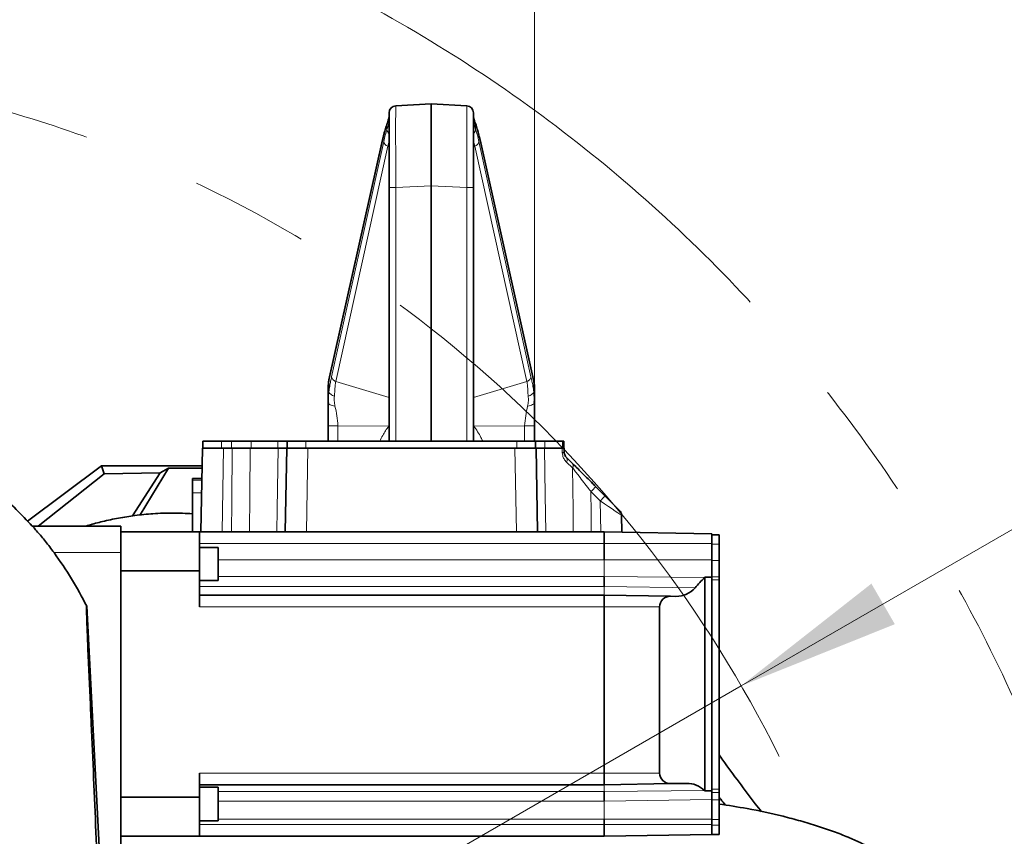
# Model space of a CAD drawing. Header units: millimetres. Extents: x 0 to 12429, y 0 to 8400.
# Tile 72 of 133: x 7220 to 7640, y 1822 to 2171. Entities that reach past the tile are written whole.
import ezdxf

# ---------------------------------------------------------------- set-up
doc = ezdxf.new("R2010")
doc.units = ezdxf.units.MM
doc.header["$LTSCALE"] = 20
doc.linetypes.add('CENTERX2', pattern=[20.32, 12.7, -2.54, 2.54, -2.54])
doc.styles.add('SLDTEXTSTYLE0', font='TXT', dxfattribs={"width": 0.605})
doc.dimstyles.new('SLDDIMSTYLE0', dxfattribs={"dimtxt": 70, "dimasz": 70, "dimexe": 0, "dimexo": 0.0625, "dimgap": 17.5, "dimtad": 0, "dimtih": 1, "dimtoh": 1, "dimdec": 1, "dimrnd": 1e-09, "dimzin": 12, "dimdsep": 46, "dimtxsty": 'SLDTEXTSTYLE0', "dimsah": 1, "dimcen": 0, "dimadec": 0, "dimazin": 3, "dimtfac": 1, "dimtofl": 0, "dimtmove": 0, "dimatfit": 3, "dimfxl": 1, "dimfrac": 2, "dimtolj": 1, "dimtzin": 12, "dimarcsym": 0})
doc.dimstyles.new('SLDDIMSTYLE3', dxfattribs={"dimtxt": 70, "dimasz": 70, "dimexe": 0, "dimexo": 0.0625, "dimgap": 17.5, "dimtad": 1, "dimdec": 1, "dimrnd": 1e-09, "dimzin": 12, "dimdsep": 46, "dimtxsty": 'SLDTEXTSTYLE0', "dimsah": 1, "dimcen": 0.09, "dimadec": 0, "dimazin": 3, "dimtfac": 1, "dimtofl": 0, "dimtmove": 0, "dimatfit": 3, "dimfxl": 1, "dimfrac": 2, "dimtolj": 1, "dimtzin": 12, "dimarcsym": 0})

# ---------------------------------------------------------------- blocks, each defined once
blk = doc.blocks.new('_D')
at = {"color": 7, "linetype": 'Continuous', "lineweight": 0}
for p, q in [((7527.73, 1886.63), (7754.45, 2017.53)), ((7754.45, 2017.53), (8773.5, 2017.53)), ((7067, 1620.63), (7527.73, 1886.63))]:
    blk.add_line(p, q, dxfattribs=at)
at = {"color": 7, "linetype": 'Continuous', "lineweight": 18}
blk.add_solid([(7527.73, 1886.63), (7593.35, 1912.97), (7583.35, 1930.29)], dxfattribs=at)
at = {"color": 7, "linetype": 'Continuous', "lineweight": 18, "char_height": 70, "attachment_point": 1, "style": 'SLDTEXTSTYLE0'}
for s, insert in [('R532', (7784.45, 2322.62)), ('Smallest circumscribed', (7784.45, 2215.19)), ('radius axis 1 front side.', (7784.45, 2107.76))]:
    blk.add_mtext(s, dxfattribs=dict(at, insert=insert))
blk = doc.blocks.new('_D_59')
at = {"color": 7, "linetype": 'Continuous', "lineweight": 0}
for p, q in [((6694.5, 2001.72), (6694.5, 2405.13)), ((7439.5, 2001.72), (7439.5, 2405.13)), ((7439.5, 2375.13), (6694.5, 2375.13))]:
    blk.add_line(p, q, dxfattribs=at)
at = {"color": 7, "linetype": 'Continuous', "lineweight": 18}
for points in [[(6694.5, 2375.13), (6764.5, 2365.13), (6764.5, 2385.13)], [(7439.5, 2375.13), (7369.5, 2385.13), (7369.5, 2365.13)]]:
    blk.add_solid(points, dxfattribs=at)
at = {"color": 7, "linetype": 'Continuous', "lineweight": 18, "insert": (6986.79, 2465.36), "char_height": 70, "attachment_point": 1, "style": 'SLDTEXTSTYLE0'}
blk.add_mtext('745', dxfattribs=at)

msp = doc.modelspace()

# ---------------------------------------------------------------- linework, layer by layer
at = {"color": 7, "linetype": 'Continuous', "lineweight": 35}
for p, q in [((7380.344602, 2134.331473), (7395.501609, 2135.125819)), ((7395.501609, 2100.173785), (7395.501609, 2135.125819)), ((7395.501609, 2135.125819), (7410.658617, 2134.331473)), ((7377.501609, 2099.37944), (7377.501609, 2131.335585)), ((7413.501609, 2131.335585), (7413.501609, 2099.37944)), ((7374.696296, 2119.771002), (7351.833375, 2017.258804)), ((7439.169844, 2017.258804), (7416.306923, 2119.771002)), ((7377.501609, 1991.125819), (7377.501609, 2099.37944)), ((7395.501609, 2100.173785), (7395.501609, 1991.125819)), ((7413.501609, 2099.37944), (7413.501609, 1991.125819)), ((7351.501609, 2007.581913), (7351.501609, 2014.275222)), ((7439.501609, 2014.275222), (7439.501609, 2007.583571)), ((7351.501609, 2007.582138), (7351.540531, 2008.163363)), ((7351.595544, 2007.362082), (7351.501609, 2007.58004)), ((7351.506747, 2008.181249), (7351.548569, 2007.358531)), ((7439.501609, 2007.58351), (7439.411304, 2007.373836)), ((7439.454722, 2007.33207), (7439.496567, 2008.174931)), ((7439.463291, 2008.155698), (7439.501609, 2007.583675)), ((7351.501609, 1991.125819), (7351.501609, 1997.720119)), ((7439.501609, 1997.720119), (7439.501609, 1991.125819)), ((7297.18088, 1952.396214), (7297.804542, 1988.125819)), ((7297.804542, 1988.125819), (7298.27073, 1988.125819)), ((7298.001609, 1991.125819), (7298.001609, 1988.125819)), ((7298.001609, 1991.125819), (7306.001609, 1991.125819)), ((7298.27073, 1988.125819), (7303.944061, 1988.125819)), ((7303.944061, 1988.125819), (7306.803172, 1988.125819)), ((7306.001609, 1991.125819), (7310.164119, 1991.125819)), ((7306.803172, 1988.125819), (7310.541952, 1988.125819)), ((7310.164119, 1991.125819), (7318.616243, 1991.125819)), ((7318.248751, 1988.125819), (7330.1759, 1988.125819)), ((7318.616243, 1991.125819), (7330.041609, 1991.125819)), ((7330.041609, 1991.125819), (7334.001609, 1991.125819)), ((7333.18088, 1952.396214), (7333.804542, 1988.125819)), ((7333.804542, 1988.125819), (7334.27073, 1988.125819)), ((7334.001609, 1991.125819), (7334.001609, 1988.125819)), ((7334.001609, 1991.125819), (7342.001609, 1991.125819)), ((7334.27073, 1988.125819), (7339.944061, 1988.125819)), ((7339.944061, 1988.125819), (7342.803172, 1988.125819)), ((7342.001609, 1991.125819), (7432.001609, 1991.125819)), ((7342.803172, 1988.125819), (7431.200047, 1988.125819)), ((7431.200047, 1988.125819), (7434.059158, 1988.125819)), ((7432.001609, 1991.125819), (7440.001609, 1991.125819)), ((7434.059158, 1988.125819), (7439.732489, 1988.125819)), ((7439.732489, 1988.125819), (7440.198676, 1988.125819)), ((7440.001609, 1991.125819), (7440.001609, 1988.125819)), ((7440.001609, 1991.125819), (7443.961609, 1991.125819)), ((7440.198676, 1988.125819), (7440.822339, 1952.396214)), ((7443.827319, 1988.125819), (7451.363513, 1988.125819)), ((7443.961609, 1991.125819), (7451.449885, 1991.125819)), ((7451.449885, 1991.125819), (7452.001609, 1991.125819)), ((7452.001609, 1991.125819), (7452.001609, 1988.125819)), ((7452.198676, 1988.125819), (7452.229888, 1986.337713)), ((7453.108111, 1984.268749), (7455.639017, 1981.737843)), ((7223.155083, 1956.987263), (7254.737028, 1980.625819)), ((7255.877515, 1977.198809), (7254.737028, 1980.625819)), ((7254.737028, 1980.625819), (7297.673629, 1980.625819)), ((7283.375915, 1979.577663), (7271.27154, 1959.610349)), ((7279.799347, 1977.563384), (7283.375915, 1979.577663)), ((7283.375915, 1979.577663), (7297.655334, 1979.577663)), ((7227.716536, 1954.896214), (7255.877515, 1977.198809)), ((7255.877515, 1977.198809), (7279.799347, 1977.563384)), ((7279.799347, 1977.563384), (7267.898211, 1959.207156)), ((7297.577627, 1975.125819), (7293.501609, 1975.125819)), ((7293.501609, 1974.530452), (7293.501609, 1975.125819)), ((7293.501609, 1969.13354), (7293.501609, 1974.530452)), ((7465.734911, 1971.641949), (7469.714676, 1967.662185)), ((7293.501609, 1952.396214), (7293.501609, 1969.13354)), ((7469.714676, 1967.662185), (7475.820336, 1961.556524)), ((7476.698559, 1959.487561), (7476.824631, 1952.264899)), ((7225.185325, 1954.896214), (7263.001609, 1954.896214)), ((7263.001609, 1943.524245), (7263.001609, 1954.896214)), ((7296.501609, 1952.396214), (7263.001609, 1952.396214)), ((7296.501609, 1935.728398), (7296.501609, 1952.396214)), ((7296.501609, 1952.396214), (7469.301609, 1952.396214)), ((7469.301609, 1952.396214), (7469.301609, 1947.396214)), ((7515.301609, 1951.593281), (7469.301609, 1952.396214)), ((7515.301609, 1951.593281), (7515.301609, 1949.116458)), ((7518.301609, 1951.197972), (7515.301609, 1951.197972)), ((7518.301609, 1951.197972), (7518.301609, 1947.197972)), ((7469.301609, 1947.396214), (7469.301609, 1940.46221)), ((7515.301609, 1949.116458), (7515.301609, 1947.197972)), ((7515.301609, 1947.197972), (7515.301609, 1940.197972)), ((7518.301609, 1947.197972), (7518.301609, 1940.197972)), ((7263.001609, 1815.89327), (7263.001609, 1943.524245)), ((7304.501609, 1945.661455), (7296.501609, 1945.661455)), ((7304.501609, 1945.661455), (7304.501609, 1931.661455)), ((7515.301609, 1940.197972), (7515.301609, 1936.270121)), ((7518.301609, 1940.197972), (7518.301609, 1933.169291)), ((7263.001609, 1935.728398), (7296.501609, 1935.728398)), ((7296.501609, 1935.728398), (7296.501609, 1920.396214)), ((7469.301609, 1933.386744), (7469.301609, 1928.996214)), ((7515.301609, 1936.270121), (7515.301609, 1932.991093)), ((7296.501609, 1931.661455), (7304.501609, 1931.661455)), ((7512.301609, 1841.783952), (7512.301609, 1933.01215)), ((7512.301609, 1933.01215), (7515.301609, 1932.991093)), ((7515.301609, 1932.991093), (7515.301609, 1932.577443)), ((7515.301609, 1932.577443), (7515.301609, 1931.891349)), ((7515.301609, 1931.891349), (7515.301609, 1842.53255)), ((7518.301609, 1933.169291), (7518.301609, 1931.891349)), ((7518.301609, 1931.891349), (7518.301609, 1842.53255)), ((7296.501609, 1925.396214), (7469.301609, 1925.396214)), ((7469.301609, 1925.396214), (7469.301609, 1920.396214)), ((7497.551042, 1924.903118), (7469.301609, 1925.396214)), ((7497.551042, 1924.903118), (7499.922924, 1924.861717)), ((7248.422327, 1920.625575), (7256.893241, 1756.519855)), ((7469.301609, 1920.396214), (7469.301609, 1849.396214)), ((7492.964071, 1849.396214), (7492.964071, 1920.396214)), ((7296.501609, 1849.396214), (7296.501609, 1839.06403)), ((7469.301609, 1849.396214), (7469.301609, 1844.396214)), ((7504.485045, 1845.010343), (7497.551042, 1844.88931)), ((7296.501609, 1844.396214), (7469.301609, 1844.396214)), ((7304.501609, 1843.323463), (7296.501609, 1843.323463)), ((7304.501609, 1843.323463), (7304.501609, 1828.938481)), ((7497.551042, 1844.88931), (7469.301609, 1844.396214)), ((7469.301609, 1841.46288), (7469.301609, 1837.451845)), ((7515.301609, 1841.80577), (7512.301609, 1841.783952)), ((7515.301609, 1842.53255), (7515.301609, 1841.846456)), ((7515.301609, 1841.846456), (7515.301609, 1841.80577)), ((7515.301609, 1841.80577), (7515.301609, 1841.780644)), ((7515.301609, 1841.780644), (7515.301609, 1841.09173)), ((7515.301609, 1841.09173), (7515.301609, 1838.021978)), ((7518.301609, 1842.53255), (7518.301609, 1841.09173)), ((7518.301609, 1841.09173), (7518.301609, 1838.021978)), ((7296.501609, 1839.06403), (7263.001609, 1839.06403)), ((7296.501609, 1822.396214), (7296.501609, 1839.06403)), ((7515.301609, 1838.021978), (7515.301609, 1829.569854)), ((7518.301609, 1838.021978), (7518.301609, 1829.569854)), ((7296.501609, 1828.938481), (7304.501609, 1828.938481)), ((7469.301609, 1829.768096), (7469.301609, 1827.396214)), ((7515.301609, 1829.569854), (7515.301609, 1827.197972)), ((7518.301609, 1829.569854), (7518.301609, 1827.197972)), ((7469.301609, 1827.396214), (7469.301609, 1822.396214)), ((7515.301609, 1827.197972), (7515.301609, 1823.197972)), ((7518.301609, 1827.197972), (7518.301609, 1823.197972)), ((7263.001609, 1822.396214), (7296.501609, 1822.396214)), ((7296.501609, 1822.396214), (7469.301609, 1822.396214)), ((7515.301609, 1823.199147), (7469.301609, 1822.396214)), ((7518.301609, 1823.197972), (7515.301609, 1823.197972))]:
    msp.add_line(p, q, dxfattribs=at)
at = {"color": 8, "linetype": 'Continuous', "lineweight": 18}
for p, q in [((7376.584572, 2124.148073), (7376.584572, 2125.891241)), ((7414.418647, 2125.891241), (7414.418647, 2124.148073)), ((7374.67021, 2119.117967), (7351.807289, 2016.605769)), ((7352.954744, 2018.648764), (7375.167108, 2119.066307)), ((7415.836111, 2119.066307), (7438.048475, 2018.648764)), ((7439.19593, 2016.605769), (7416.333009, 2119.117967)), ((7376.924112, 2117.02504), (7354.711747, 2016.607497)), ((7377.501609, 2116.755748), (7376.924112, 2117.02504)), ((7414.079107, 2117.02504), (7413.501609, 2116.755748)), ((7436.291472, 2016.607497), (7414.079107, 2117.02504)), ((7380.344602, 2099.37944), (7377.501609, 2099.37944)), ((7395.501609, 2100.173785), (7380.344602, 2099.37944)), ((7380.344602, 2099.37944), (7380.344602, 1991.125819)), ((7410.658617, 2099.37944), (7395.501609, 2100.173785)), ((7410.658617, 1991.125819), (7410.658617, 2099.37944)), ((7410.658617, 2099.37944), (7413.501609, 2099.37944)), ((7351.807289, 2016.605769), (7351.807289, 2012.146885)), ((7354.711747, 2016.607497), (7377.501609, 2009.743586)), ((7413.501609, 2009.743586), (7436.291472, 2016.607497)), ((7439.19593, 2012.146885), (7439.19593, 2016.605769)), ((7351.540531, 2008.163363), (7351.807289, 2012.146885)), ((7439.19593, 2012.146885), (7439.463291, 2008.155698)), ((7377.295711, 1997.504452), (7355.654453, 1997.720119)), ((7355.654453, 1997.720119), (7355.654453, 1991.125819)), ((7377.501609, 1997.313304), (7377.295711, 1997.504452)), ((7413.707508, 1997.504452), (7413.501609, 1997.313304)), ((7435.348766, 1997.720119), (7413.707508, 1997.504452)), ((7435.348766, 1991.125819), (7435.348766, 1997.720119)), ((7306.001609, 1991.125819), (7306.001609, 1988.125819)), ((7306.803172, 1988.125819), (7306.179509, 1952.396214)), ((7310.164119, 1991.125819), (7310.164119, 1988.125819)), ((7318.616243, 1991.125819), (7318.616243, 1988.125819)), ((7330.041609, 1991.125819), (7330.041609, 1988.125819)), ((7342.001609, 1991.125819), (7342.001609, 1988.125819)), ((7342.803172, 1988.125819), (7342.179509, 1952.396214)), ((7377.501609, 1991.331474), (7377.206544, 1991.125819)), ((7413.795867, 1991.125819), (7413.501609, 1991.33451)), ((7431.82371, 1952.396214), (7431.200047, 1988.125819)), ((7432.001609, 1991.125819), (7432.001609, 1988.125819)), ((7443.961609, 1991.125819), (7443.961609, 1988.125819)), ((7451.395027, 1986.337713), (7451.363513, 1988.125819)), ((7451.449885, 1991.125819), (7451.449885, 1988.125819)), ((7455.828399, 1979.66888), (7453.210709, 1982.199786)), ((7293.501609, 1974.530452), (7297.567234, 1974.530452)), ((7293.501609, 1969.13354), (7297.473031, 1969.13354)), ((7467.593355, 1965.593222), (7463.613591, 1969.572986)), ((7467.82371, 1952.396214), (7467.593355, 1965.593222)), ((7296.501609, 1947.396214), (7469.301609, 1947.396214)), ((7515.301609, 1947.396214), (7469.301609, 1947.396214)), ((7518.301609, 1947.197972), (7515.301609, 1947.197972)), ((7234.468834, 1943.524245), (7263.001609, 1943.524245)), ((7304.501609, 1940.46221), (7469.301609, 1940.46221)), ((7469.301609, 1940.46221), (7469.301609, 1933.386744)), ((7515.301609, 1940.46221), (7469.301609, 1940.46221)), ((7518.301609, 1940.197972), (7515.301609, 1940.197972)), ((7304.501609, 1933.386744), (7469.301609, 1933.386744)), ((7512.146193, 1932.857602), (7469.301609, 1933.386744)), ((7518.301609, 1933.169291), (7515.301609, 1933.169291)), ((7518.301609, 1931.891349), (7515.301609, 1931.891349)), ((7296.501609, 1928.996214), (7469.301609, 1928.996214)), ((7469.301609, 1928.996214), (7469.301609, 1925.396214)), ((7508.127406, 1928.562481), (7469.301609, 1928.996214)), ((7296.501609, 1920.396214), (7469.301609, 1920.396214)), ((7492.964071, 1920.396214), (7469.301609, 1920.396214)), ((7296.501609, 1849.396214), (7469.301609, 1849.396214)), ((7492.964071, 1849.396214), (7469.301609, 1849.396214)), ((7304.501609, 1841.46288), (7469.301609, 1841.46288)), ((7469.301609, 1844.396214), (7469.301609, 1841.46288)), ((7512.088947, 1841.990659), (7469.301609, 1841.46288)), ((7518.301609, 1842.53255), (7515.301609, 1842.53255)), ((7518.301609, 1841.09173), (7515.301609, 1841.09173)), ((7304.501609, 1837.451845), (7469.301609, 1837.451845)), ((7515.301609, 1838.068798), (7469.301609, 1837.451845)), ((7469.301609, 1837.451845), (7469.301609, 1829.768096)), ((7518.301609, 1838.021978), (7515.301609, 1838.021978)), ((7304.501609, 1829.768096), (7469.301609, 1829.768096)), ((7515.301609, 1829.768096), (7469.301609, 1829.768096)), ((7518.301609, 1829.569854), (7515.301609, 1829.569854)), ((7296.501609, 1827.396214), (7469.301609, 1827.396214)), ((7515.301609, 1827.396214), (7469.301609, 1827.396214)), ((7518.301609, 1827.197972), (7515.301609, 1827.197972))]:
    msp.add_line(p, q, dxfattribs=at)
at = {"color": 8, "linetype": 'Continuous', "lineweight": 18, "flags": 128}
for points in [[(7376.721564, 2126.922559), (7376.598652, 2126.426898), (7376.584572, 2125.891241)], [(7414.286027, 2126.910498), (7414.404567, 2126.426898), (7414.418647, 2125.891241)], [(7374.696472, 2119.771789), (7374.666117, 2119.595345), (7374.67021, 2119.117967)], [(7416.306747, 2119.771788), (7416.337102, 2119.595345), (7416.333009, 2119.117967)], [(7351.833375, 2017.258804), (7351.803196, 2017.083147), (7351.807289, 2016.605769)], [(7439.169844, 2017.258804), (7439.200023, 2017.083147), (7439.19593, 2016.605769)], [(7413.501609, 1997.95251), (7413.707485, 1997.504506), (7413.707508, 1997.504452), (7413.707508, 1997.504452)], [(7310.248928, 1952.396214), (7310.353503, 1965.167564), (7310.541952, 1988.125819)], [(7318.248751, 1988.125819), (7318.074054, 1968.12941), (7317.936954, 1952.396214)], [(7329.574898, 1952.396214), (7329.738534, 1962.12223), (7330.1759, 1988.125819)], [(7443.827319, 1988.125819), (7444.163634, 1968.12941), (7444.428328, 1952.396214)], [(7456.066295, 1952.396214), (7455.981571, 1962.12223), (7455.828399, 1979.66888)], [(7463.613591, 1969.572986), (7463.688365, 1960.452168), (7463.754312, 1952.396214)]]:
    msp.add_lwpolyline(points, dxfattribs=at)
at = {"color": 7, "linetype": 'CENTERX2', "lineweight": 18}
for radius in [633, 532]:
    msp.add_circle((7067.001609, 1620.625819), radius, dxfattribs=at)
at = {"color": 7, "linetype": 'Continuous', "lineweight": 35}
for centre, start, end in [((7380.501609, 2131.335585), 93, 180), ((7410.501609, 2131.335585), 0, 87), ((7473.699016, 1959.435203), 1, 45)]:
    msp.add_arc(centre, 3, start, end, dxfattribs=at)
at = {"color": 8, "linetype": 'Continuous', "lineweight": 18}
for centre, radius, start, end in [((7379.401666, 2124.433502), 2.831517, 185.78550049, 227.85273731), ((7411.601553, 2124.433502), 2.831517, 312.14726269, 354.21449951), ((7377.88918, 2119.632511), 2.780335, 191.75025328, 249.68965442), ((7413.114039, 2119.632511), 2.780335, 290.31034558, 348.24974672), ((7451.812457, 1969.198703), 17.144092, 88.60480343, 91.39519657), ((7451.623701, 1983.158113), 1.853911, 328.87399905, 36.80384871), ((7454.150844, 1980.558475), 1.898833, 332.06331842, 38.39661159), ((7506.412201, 1927.813296), 59.79626, 132.86433748, 135.70392569), ((7510.391965, 1923.833532), 59.79626, 132.86433748, 135.70392569)]:
    msp.add_arc(centre, radius, start, end, dxfattribs=at)
for centre, major_axis, ratio, start_param, end_param in [((7380.501609, 2099.29167), (-0.156974, 35.039805), 0.0044695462, 0.0002141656, 1.5682714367), ((7410.501609, 2099.29167), (0.156974, 35.039805), 0.0044695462, 4.7149138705, 6.2829711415), ((7380.858347, 2074.430877), (0.08593, 57.080155), 0.1760826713, 0.4477329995, 0.6717750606), ((7381.335396, 2071.998412), (-1.263602, 56.680377), 0.1628969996, 0.3989326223, 0.5873332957), ((7410.144872, 2074.430877), (-0.08593, 57.080155), 0.1760826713, 5.6114102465, 5.8354523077), ((7409.667823, 2071.998412), (1.263602, 56.680377), 0.1628969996, 5.6958520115, 5.8842526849), ((7384.289544, 2071.998412), (-2.663373, 53.980615), 0.174607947, 0.4902967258, 0.5756915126), ((7406.713674, 2071.998412), (2.663373, 53.980615), 0.174607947, 5.7074937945, 5.7928885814), ((7371.501609, 2015.405831), (19.955945, 2.0092), 0.6603344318, 2.9001464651, 3.0752067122), ((7419.501609, 2015.405831), (19.955945, -2.0092), 0.6603344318, 0.0663859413, 0.2414461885), ((7467.591495, 1965.542725), (9.107033, -6.055284), 0.003939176, 0.0027194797, 1.57321122)]:
    msp.add_ellipse(centre, major_axis=major_axis, ratio=ratio, start_param=start_param, end_param=end_param, dxfattribs=at)
at = {"color": 7, "linetype": 'Continuous', "lineweight": 35}
for centre, major_axis, start_param, end_param in [((7556.443013, 1887.396214), (63.478941, 0), 2.3431445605, 2.4358469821), ((7504.736389, 1940.46221), (10.618516, 0), 5.4847372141, 5.5053803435), ((7497.472349, 1920.396214), (4.508278, 0), 1.5533403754, 3.1415926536), ((7500.10686, 1935.396214), (10.537708, 0), 4.694933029, 5.5774396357), ((7497.472349, 1849.396214), (4.508278, 0), 3.1415926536, 4.7298449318), ((7504.670372, 1834.396214), (10.617364, 0), 0.7971882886, 1.5882522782), ((7556.443013, 1887.396214), (63.478941, 0), 3.9387809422, 3.943453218)]:
    msp.add_ellipse(centre, major_axis=major_axis, ratio=0.9998476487, start_param=start_param, end_param=end_param, dxfattribs=at)
for points, knots in [([(7376.723624, 2126.928174), (7376.595167, 2126.568862), (7376.210649, 2125.493315), (7375.610887, 2123.507444), (7375.072241, 2121.425937), (7374.777844, 2120.129983), (7374.696296, 2119.771002)], [0, 0, 0, 0, 0.17529326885, 0.52471404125, 0.86834503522, 1, 1, 1, 1]), ([(7377.492629, 2129.746712), (7377.492517, 2129.747224), (7377.490886, 2129.75462), (7377.480792, 2129.498387), (7377.381737, 2128.987157), (7377.146572, 2128.141135), (7376.913592, 2127.426028), (7376.733089, 2126.957463), (7376.72002, 2126.923535)], [0, 0, 0, 0, 0.0154216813, 0.2228516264, 0.4526881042, 0.7064333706, 0.978743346, 1, 1, 1, 1]), ([(7414.291185, 2126.911259), (7414.172794, 2127.235509), (7413.913389, 2127.945964), (7413.672359, 2128.783171), (7413.536948, 2129.397657), (7413.511057, 2129.720236), (7413.511153, 2129.729104), (7413.511177, 2129.731281)], [0, 0, 0, 0, 0.2155677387, 0.4723249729, 0.7122581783, 0.9293503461, 1, 1, 1, 1]), ([(7416.306923, 2119.771002), (7416.198799, 2120.244335), (7415.880742, 2121.636695), (7415.319295, 2123.763744), (7414.745356, 2125.631402), (7414.387356, 2126.628146), (7414.279595, 2126.928174)], [0, 0, 0, 0, 0.1741439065, 0.5122628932, 0.8531873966, 1, 1, 1, 1]), ([(7351.833375, 2017.258804), (7351.782676, 2017.012267), (7351.599455, 2016.121297), (7351.507752, 2015.121722), (7351.502318, 2014.372801), (7351.501609, 2014.275222)], [0, 0, 0, 0, 0.2496536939, 0.9022343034, 1, 1, 1, 1]), ([(7439.501609, 2014.275222), (7439.49727, 2014.525061), (7439.481575, 2015.428555), (7439.349726, 2016.425784), (7439.190054, 2017.165214), (7439.169844, 2017.258804)], [0, 0, 0, 0, 0.2502861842, 0.9051084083, 1, 1, 1, 1]), ([(7351.501609, 1997.720119), (7351.501609, 1998.282218), (7351.501609, 1999.430669), (7351.501609, 2001.171249), (7351.501609, 2003.092013), (7351.501609, 2005.255438), (7351.501609, 2006.769231), (7351.501609, 2007.581689)], [0, 0, 0, 0, 0.1614520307, 0.3298698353, 0.5072958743, 0.7355641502, 1, 1, 1, 1]), ([(7439.501609, 2007.583468), (7439.501609, 2007.029441), (7439.501609, 2005.970067), (7439.501609, 2004.402914), (7439.501609, 2002.533072), (7439.501609, 2000.324835), (7439.501609, 1998.567123), (7439.501609, 1997.720119)], [0, 0, 0, 0, 0.1807691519, 0.3456547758, 0.4952122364, 0.7567535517, 1, 1, 1, 1]), ([(7310.541952, 1988.125819), (7311.663601, 1988.125819), (7313.906899, 1988.125819), (7316.545802, 1988.125819), (7317.780648, 1988.125819), (7318.248751, 1988.125819)], [0, 0, 0, 0, 0.38306655, 0.7661337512, 1, 1, 1, 1]), ([(7330.1759, 1988.125819), (7330.968999, 1988.125819), (7332.555199, 1988.125819), (7333.647352, 1988.125819), (7333.761334, 1988.125819), (7333.804542, 1988.125819)], [0, 0, 0, 0, 0.3830665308, 0.766133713, 1, 1, 1, 1]), ([(7440.198676, 1988.125819), (7440.310851, 1988.125819), (7440.5352, 1988.125819), (7442.013673, 1988.125819), (7443.328787, 1988.125819), (7443.827319, 1988.125819)], [0, 0, 0, 0, 0.38306652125, 0.7661336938, 1, 1, 1, 1]), ([(7451.363513, 1988.125819), (7451.597484, 1988.125819), (7452.038172, 1988.125819), (7452.192243, 1988.125819), (7452.197997, 1988.125819), (7452.198676, 1988.125819)], [0, 0, 0, 0, 0.4995240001, 0.9408625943, 1, 1, 1, 1]), ([(7453.108111, 1984.268749), (7452.933311, 1984.465255), (7452.637499, 1984.797798), (7452.342903, 1985.490581), (7452.243266, 1986.01744), (7452.233236, 1986.257569), (7452.229888, 1986.337713)], [0, 0, 0, 0, 0.4500395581, 0.7615955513, 0.9204317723, 1, 1, 1, 1]), ([(7455.639017, 1981.737843), (7456.164094, 1981.212767), (7457.227991, 1980.148869), (7459.271732, 1978.105129), (7461.71016, 1975.666701), (7463.975566, 1973.401294), (7465.328526, 1972.048334), (7465.734911, 1971.641949)], [0, 0, 0, 0, 0.1818477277, 0.368455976, 0.6241313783, 0.8871011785, 1, 1, 1, 1]), ([(7225.171025, 1954.893383), (7222.92587, 1957.305327), (7218.319485, 1962.253912), (7213.225233, 1966.699093), (7210.613923, 1968.977689)], [0, 0, 0, 0, 0.48740069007, 1, 1, 1, 1]), ([(7293.503634, 1960.12169), (7290.727017, 1960.274116), (7285.126988, 1960.581538), (7276.931471, 1960.252434), (7269.211937, 1959.483555), (7262.030831, 1958.337189), (7255.46286, 1956.904121), (7250.851531, 1955.722467), (7248.540899, 1955.008396), (7248.177893, 1954.896214)], [0, 0, 0, 0, 0.1817755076, 0.3666144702, 0.5356415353, 0.688895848, 0.8418504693, 0.9751543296, 1, 1, 1, 1]), ([(7234.468834, 1943.524245), (7233.8602, 1944.336843), (7232.643016, 1945.961923), (7230.806515, 1948.291988), (7229.032757, 1950.459127), (7227.291178, 1952.513394), (7225.892841, 1954.104734), (7225.246255, 1954.826086), (7225.19943, 1954.879979), (7225.185325, 1954.896214)], [0, 0, 0, 0, 0.1469565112, 0.2938924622, 0.4448347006, 0.5955082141, 0.778712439, 0.9333379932, 1, 1, 1, 1]), ([(7248.422327, 1920.625575), (7246.362081, 1924.582234), (7242.225003, 1932.527402), (7237.061124, 1939.848847), (7234.468834, 1943.524245)], [0, 0, 0, 0, 0.4979955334, 1, 1, 1, 1]), ([(7256.243821, 1620.625818), (7256.243788, 1623.547907), (7256.243722, 1629.401965), (7256.244058, 1639.247697), (7256.242702, 1650.143021), (7256.250093, 1665.917666), (7256.170358, 1692.941485), (7255.514343, 1731.69407), (7254.146858, 1777.942113), (7252.389678, 1824.209431), (7250.890916, 1858.98939), (7249.925804, 1880.35416), (7249.564887, 1888.260076), (7249.281117, 1894.381353), (7249.016136, 1900.376207), (7248.782808, 1905.946089), (7248.589954, 1910.846723), (7248.44491, 1914.849721), (7248.347903, 1917.912419), (7248.302872, 1919.871521), (7248.308587, 1920.732942), (7248.374466, 1920.561249), (7248.404392, 1920.626463), (7248.421451, 1920.625619), (7248.422327, 1920.625575)], [0, 0, 0, 0, 0.02495341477, 0.04999120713, 0.08437968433, 0.11898853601, 0.18873767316, 0.32618648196, 0.46365863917, 0.60110435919, 0.73855434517, 0.77386007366, 0.79151294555, 0.80916683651, 0.82808705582, 0.84755441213, 0.8664747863, 0.88594368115, 0.90485483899, 0.92431508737, 0.94247343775, 0.96095794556, 0.99799537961, 1, 1, 1, 1]), ([(7518.301609, 1857.34908), (7518.863889, 1856.540913), (7521.631862, 1852.562491), (7526.82108, 1845.498882), (7532.357047, 1838.129939), (7535.583097, 1834.047993), (7536.481945, 1832.910674)], [0, 0, 0, 0, 0.09716054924, 0.47829880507, 0.85464276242, 1, 1, 1, 1]), ([(7518.301609, 1839.093987), (7518.537036, 1838.79447), (7519.429544, 1837.658992), (7520.355277, 1836.552811), (7521.03682, 1835.738418)], [0, 0, 0, 0, 0.2637801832, 1, 1, 1, 1]), ([(7625.046059, 1765.579463), (7624.93551, 1765.987619), (7624.486498, 1767.64541), (7623.750686, 1770.028402), (7622.890304, 1772.587384), (7622.252214, 1774.342847), (7621.694358, 1775.787674), (7621.137515, 1777.158848), (7620.487756, 1778.677096), (7619.645124, 1780.523029), (7618.626188, 1782.590547), (7617.11613, 1785.414814), (7615.136348, 1788.717236), (7612.532464, 1792.503794), (7609.653157, 1796.198493), (7606.373031, 1799.899651), (7602.929471, 1803.327575), (7599.46246, 1806.415947), (7595.813478, 1809.349792), (7592.118273, 1812.007155), (7588.686215, 1814.225196), (7585.689958, 1816.013462), (7582.433749, 1817.809139), (7578.299791, 1819.871443), (7573.182914, 1822.146296), (7567.149391, 1824.502329), (7560.371837, 1826.819255), (7553.154217, 1828.987554), (7543.203447, 1831.601544), (7531.526995, 1834.185945), (7522.316098, 1835.573464), (7518.301609, 1836.178202)], [0, 0, 0, 0, 0.0119266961, 0.0484421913, 0.0691601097, 0.0860220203, 0.0990081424, 0.1104380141, 0.1250962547, 0.1431388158, 0.1645368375, 0.1863530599, 0.2276604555, 0.2635408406, 0.3019723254, 0.3442603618, 0.3849148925, 0.4191080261, 0.4540730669, 0.4939265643, 0.5223942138, 0.5440357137, 0.5715292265, 0.6050192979, 0.6445053, 0.6896836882, 0.7366601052, 0.784172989, 0.8321382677, 0.9268389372, 1, 1, 1, 1])]:
    msp.add_open_spline(points, degree=3, knots=knots, dxfattribs=at)
at = {"color": 8, "linetype": 'Continuous', "lineweight": 18}
for points, knots in [([(7377.501609, 2129.784943), (7377.459328, 2129.28318), (7377.373961, 2128.270122), (7376.849347, 2126.68916), (7376.584572, 2125.891241)], [0, 0, 0, 0, 0.4952946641, 1, 1, 1, 1]), ([(7376.584572, 2124.148073), (7376.845932, 2124.956424), (7377.372535, 2126.585134), (7377.458374, 2127.736715), (7377.501609, 2128.316751)], [0, 0, 0, 0, 0.4963141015, 1, 1, 1, 1]), ([(7414.418647, 2125.891241), (7414.158137, 2126.675354), (7413.632383, 2128.257835), (7413.545462, 2129.272859), (7413.501609, 2129.784943)], [0, 0, 0, 0, 0.4954964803, 1, 1, 1, 1]), ([(7413.501609, 2128.316751), (7413.543589, 2127.745913), (7413.628183, 2126.595591), (7414.153842, 2124.96799), (7414.418647, 2124.148073)], [0, 0, 0, 0, 0.4962412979, 1, 1, 1, 1]), ([(7351.807289, 2012.146885), (7351.854148, 2012.545834), (7351.951377, 2013.373623), (7352.129267, 2014.549762), (7352.323491, 2015.660869), (7352.520283, 2016.653313), (7352.729085, 2017.631018), (7352.872497, 2018.277823), (7352.954744, 2018.648764)], [0, 0, 0, 0, 0.15503930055, 0.32169434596, 0.5012075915, 0.66237736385, 0.806374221, 1, 1, 1, 1]), ([(7438.048475, 2018.648764), (7438.130693, 2018.277975), (7438.273593, 2017.633515), (7438.481357, 2016.662398), (7438.677504, 2015.676281), (7438.871831, 2014.56636), (7439.050743, 2013.383465), (7439.148658, 2012.549505), (7439.19593, 2012.146885)], [0, 0, 0, 0, 0.19354460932, 0.33639506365, 0.49594216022, 0.67596308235, 0.84356084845, 1, 1, 1, 1]), ([(7354.711747, 2016.607497), (7354.60504, 2016.003359), (7354.391804, 2014.796097), (7354.342909, 2012.641274), (7354.197795, 2011.111989), (7354.125669, 2010.351886)], [0, 0, 0, 0, 0.3350239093, 0.6694858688, 1, 1, 1, 1]), ([(7436.87755, 2010.351886), (7436.804185, 2011.117833), (7436.657417, 2012.650105), (7436.609521, 2014.804138), (7436.39749, 2016.006369), (7436.291472, 2016.607497)], [0, 0, 0, 0, 0.3332181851, 0.666601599, 1, 1, 1, 1]), ([(7354.125669, 2010.351886), (7353.835734, 2010.45663), (7353.246503, 2010.669502), (7352.545775, 2011.113549), (7352.024588, 2011.615566), (7351.87895, 2011.971665), (7351.807289, 2012.146885)], [0, 0, 0, 0, 0.2460276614, 0.5, 0.7539723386, 1, 1, 1, 1]), ([(7354.125669, 2010.351886), (7354.084802, 2009.685395), (7354.002086, 2008.336373), (7354.252963, 2006.866588), (7354.379893, 2006.122958)], [0, 0, 0, 0, 0.4940546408, 1, 1, 1, 1]), ([(7436.62249, 2006.123293), (7436.749579, 2006.869486), (7436.999872, 2008.339064), (7436.9179, 2009.687924), (7436.87755, 2010.351886)], [0, 0, 0, 0, 0.5077601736, 1, 1, 1, 1]), ([(7439.19593, 2012.146885), (7439.124269, 2011.971665), (7438.978631, 2011.615566), (7438.457444, 2011.113549), (7437.756716, 2010.669502), (7437.167485, 2010.45663), (7436.87755, 2010.351886)], [0, 0, 0, 0, 0.2460276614, 0.5, 0.7539723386, 1, 1, 1, 1]), ([(7354.379121, 2006.12077), (7353.977035, 2006.193043), (7353.155602, 2006.340689), (7352.240049, 2006.699589), (7351.689598, 2007.053783), (7351.618783, 2007.285907), (7351.595544, 2007.362082)], [0, 0, 0, 0, 0.2781421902, 0.5682238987, 0.858304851, 1, 1, 1, 1]), ([(7354.379543, 2006.120708), (7354.688362, 2004.738014), (7355.301404, 2001.993199), (7355.537359, 1999.137344), (7355.654453, 1997.720119)], [0, 0, 0, 0, 0.5037476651, 1, 1, 1, 1]), ([(7435.348766, 1997.720119), (7435.466514, 1999.131116), (7435.704882, 2001.987538), (7436.314542, 2004.733681), (7436.623045, 2006.123301)], [0, 0, 0, 0, 0.4939736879, 1, 1, 1, 1]), ([(7439.411304, 2007.373836), (7439.387431, 2007.294759), (7439.316437, 2007.059597), (7438.76343, 2006.702454), (7437.847046, 2006.343368), (7437.025384, 2006.195636), (7436.623188, 2006.123322)], [0, 0, 0, 0, 0.1461938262, 0.434755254, 0.7233174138, 1, 1, 1, 1]), ([(7373.591097, 1991.125819), (7373.962313, 1991.950801), (7374.983348, 1994.219925), (7376.3964, 1996.227053), (7377.295711, 1997.504452)], [0, 0, 0, 0, 0.3635686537, 1, 1, 1, 1]), ([(7377.295711, 1997.504452), (7377.295718, 1997.50447), (7377.360716, 1997.658412), (7377.431167, 1997.80547), (7377.501609, 1997.95251)], [0, 0, 0, 0, 0.0001179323, 1, 1, 1, 1]), ([(7413.707508, 1997.504452), (7414.779975, 1995.956425), (7416.182621, 1993.931809), (7417.206662, 1991.660484), (7417.447719, 1991.125819)], [0, 0, 0, 0, 0.7646021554, 1, 1, 1, 1]), ([(7451.395027, 1986.337713), (7451.437921, 1985.86951), (7451.530646, 1984.857397), (7452.175236, 1983.362121), (7452.841177, 1982.614592), (7453.210709, 1982.199786)], [0, 0, 0, 0, 0.27700958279, 0.59881083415, 1, 1, 1, 1]), ([(7463.613591, 1969.572986), (7463.300264, 1969.980019), (7462.279819, 1971.30565), (7460.541212, 1973.562647), (7458.677108, 1975.980303), (7457.082605, 1978.046332), (7456.24917, 1979.124534), (7455.828399, 1979.66888)], [0, 0, 0, 0, 0.1149193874, 0.3742708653, 0.6387880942, 0.8176372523, 1, 1, 1, 1])]:
    msp.add_open_spline(points, degree=3, knots=knots, dxfattribs=at)
for points in [[(7354.711747, 2016.607497), (7354.482129, 2016.723881), (7354.022892, 2016.956647), (7353.488013, 2017.458374), (7353.097905, 2018.031287), (7353.002464, 2018.442938), (7352.954744, 2018.648764)], [(7438.048475, 2018.648764), (7438.000755, 2018.442938), (7437.905314, 2018.031287), (7437.515206, 2017.458374), (7436.980327, 2016.956647), (7436.52109, 2016.723881), (7436.291472, 2016.607497)], [(7355.654453, 1997.720119), (7355.062918, 1997.720119), (7353.879847, 1997.720119), (7352.558998, 1997.720119), (7351.669655, 1997.720119), (7351.557625, 1997.720119), (7351.501609, 1997.720119)], [(7439.501609, 1997.720119), (7439.445594, 1997.720119), (7439.333564, 1997.720119), (7438.444221, 1997.720119), (7437.123372, 1997.720119), (7435.940301, 1997.720119), (7435.348766, 1997.720119)]]:
    msp.add_open_spline(points, degree=3, dxfattribs=at)

# ---------------------------------------------------------------- dimensions: what is measured, and where the dimension line sits
at = {"color": 7, "linetype": 'Continuous', "lineweight": 18}
dim = msp.add_linear_dim(base=(6694.501609, 2375.125819), p1=(7439.501609, 1997.720119), p2=(6694.501609, 1997.720119), angle=0, dimstyle='SLDDIMSTYLE3', dxfattribs=at)
dim.commit()
dim.dimension.update_dxf_attribs({"geometry": '_D_59', "text_midpoint": (7067.001609, 2375.125819), "dimtype": 160})
dim = msp.add_radius_dim(center=(7067.001609, 1620.625819), mpoint=(7527.727124, 1886.625819), text='<>\\PSmallest circumscribed\\Pradius axis 1 front side.', dimstyle='SLDDIMSTYLE0', dxfattribs=at)
dim.commit()
dim.dimension.update_dxf_attribs({"geometry": '_D', "text_midpoint": (8278.974674, 2178.672372), "dimtype": 164})

doc.saveas('drawing.dxf')
